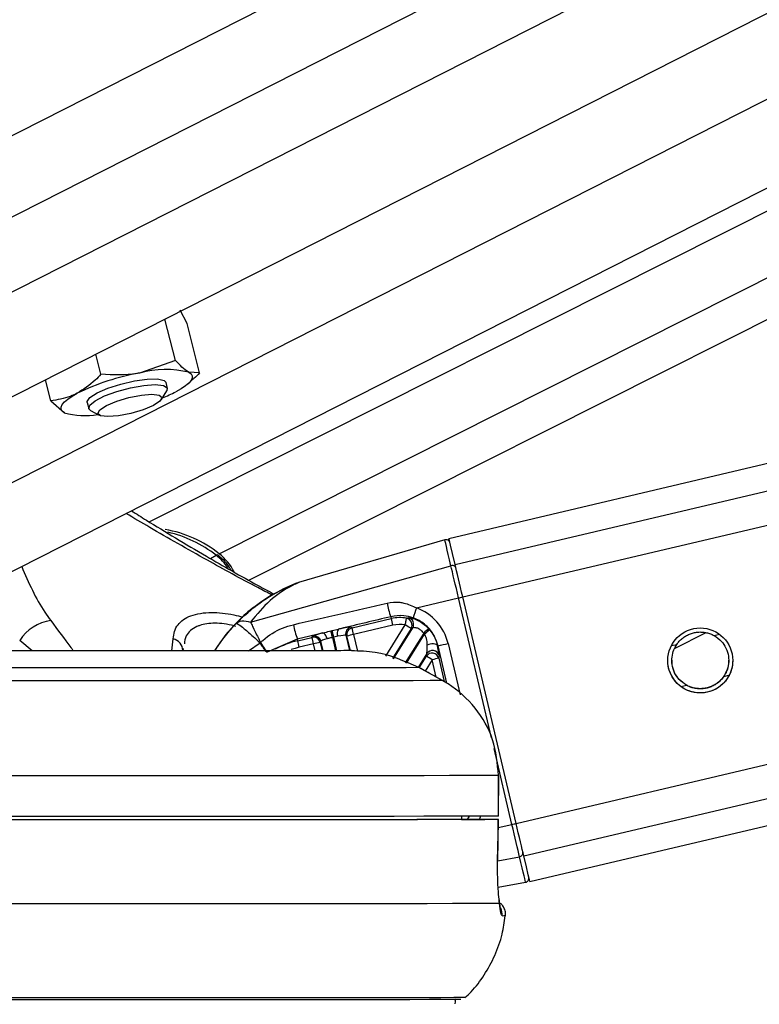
# Model space of a CAD drawing. Header units: millimetres. Extents: x 10 to 13239, y 20 to 10604.
# Tile 96 of 139: x 8768 to 8823, y 2934 to 3007. Entities that reach past the tile are written whole.
import ezdxf

# ---------------------------------------------------------------- set-up
doc = ezdxf.new("R2010")
doc.units = ezdxf.units.MM
doc.layers.add('COMPONENT_GEOMETRY', color=7, linetype='Continuous')
doc.styles.add('SLDTEXTSTYLE0', font='TXT', dxfattribs={"width": 0.75})
doc.dimstyles.new('SLDDIMSTYLE0', dxfattribs={"dimtxt": 75, "dimasz": 3.302, "dimexe": 0, "dimexo": 0.0625, "dimgap": 18.75, "dimtad": 0, "dimtih": 1, "dimtoh": 1, "dimdec": 0, "dimrnd": 1e-09, "dimzin": 12, "dimdsep": 46, "dimtxsty": 'SLDTEXTSTYLE0', "dimsah": 1, "dimcen": 0.09, "dimadec": 0, "dimazin": 3, "dimtfac": 1, "dimtdec": 0, "dimtofl": 0, "dimtmove": 0, "dimatfit": 3, "dimfxl": 1, "dimfrac": 2, "dimtolj": 1, "dimtzin": 12, "dimarcsym": 0})

# ---------------------------------------------------------------- blocks, each defined once
blk = doc.blocks.new('_D_8')
at = {"layer": 'COMPONENT_GEOMETRY', "color": 7}
for p, q in [((7293.379, 3087.783), (7683.052, 3087.783)), ((7679.877, 3087.783), (7679.877, 2097.18)), ((7529.825, 2081.946), (7506.973, 2081.946)), ((7506.973, 2081.946), (7506.973, 1962.883)), ((7829.929, 2081.946), (7852.781, 2081.946)), ((7852.781, 2081.946), (7852.781, 1962.883)), ((7506.973, 1962.883), (7529.825, 1962.883)), ((7852.781, 1962.883), (7829.929, 1962.883)), ((7679.877, 860.067), (7679.877, 1850.67)), ((10160.67, 860.067), (7676.702, 860.067))]:
    blk.add_line(p, q, dxfattribs=at)
for points in [[(7679.877, 3087.783), (7679.369, 3084.481), (7680.385, 3084.481)], [(7679.877, 860.067), (7680.385, 863.369), (7679.369, 863.369)]]:
    blk.add_solid(points, dxfattribs=at)
at = {"layer": 'COMPONENT_GEOMETRY', "color": 7, "char_height": 75, "attachment_point": 1, "style": 'SLDTEXTSTYLE0'}
for s, insert in [('7\'3.71"', (7529.825, 2059.563)), ('2228mm', (7475.294, 1947.35))]:
    blk.add_mtext(s, dxfattribs=dict(at, insert=insert))

msp = doc.modelspace()

# ---------------------------------------------------------------- linework, layer by layer
at = {"color": 8, "linetype": 'Continuous', "lineweight": 25}
for p, q in [((8988.229, 3098.622), (8736.762, 2970.95)), ((8977.495, 3098.715), (8736.77, 2976.497)), ((8965.877, 3098.816), (8736.778, 2982.5)), ((9015.469, 3098.385), (8755.253, 2966.271)), ((8782.91, 2967.298), (9042.879, 3098.147)), ((8785.113, 2965.335), (9048.878, 3098.095)), ((8800.334, 2966.501), (9347.44, 3095.509)), ((8800.899, 2964.103), (9357.796, 3095.419)), ((8804.84, 2947.386), (9429.989, 3094.796)), ((8805.406, 2944.992), (9440.331, 3094.707)), ((8782.273, 2966.944), (8782.697, 2967.179)), ((8803.028, 2953.698), (8800.591, 2964.03)), ((8795.233, 2959.733), (8796.66, 2962.041)), ((8792.606, 2960.144), (8792.353, 2961.219)), ((8792.839, 2961.335), (8793.131, 2960.094)), ((8797.085, 2961.778), (8795.716, 2959.565)), ((8798.02, 2961.436), (8796.66, 2959.238)), ((8796.749, 2959.207), (8798.083, 2961.363)), ((8819.463, 2961.255), (8819.865, 2961.35)), ((8769.096, 2960.123), (8768.185, 2960.899)), ((8779.43, 2960.123), (8779.511, 2961.016)), ((8785.078, 2960.126), (8785.931, 2960.718)), ((8790.001, 2960.134), (8789.883, 2960.638)), ((8790.369, 2960.752), (8790.514, 2960.135)), ((8791.282, 2961.117), (8791.512, 2960.139)), ((8791.607, 2960.139), (8791.371, 2961.138)), ((8799.731, 2957.741), (8799.079, 2960.503)), ((8799.816, 2960.675), (8800.708, 2956.892)), ((8816.306, 2960.511), (8816.71, 2960.606)), ((8797.689, 2958.879), (8798.216, 2959.731)), ((8798.641, 2959.469), (8798.127, 2958.639)), ((8798.942, 2958.191), (8798.641, 2959.469)), ((8799.127, 2959.583), (8799.533, 2957.858)), ((8820.175, 2958.233), (8820.559, 2958.324)), ((8817.022, 2957.49), (8817.422, 2957.584)), ((8804.533, 2947.314), (8803.212, 2952.918)), ((8801.244, 2947.682), (8801.393, 2947.921)), ((8803.527, 2947.076), (8804.533, 2947.314)), ((8803.486, 2944.625), (8805.095, 2944.932))]:
    msp.add_line(p, q, dxfattribs=at)
at = {"color": 7, "linetype": 'Continuous', "lineweight": 25}
for p, q in [((8736.752, 2963.214), (9003.199, 3098.492)), ((8761.159, 2962.709), (9028.173, 3098.275)), ((9033.248, 3098.23), (8777.766, 2969.64)), ((9339.208, 3095.58), (8799.886, 2968.408)), ((8805.853, 2943.102), (9448.495, 3094.637)), ((8780.547, 2984.296), (8780.036, 2985.274)), ((8779.683, 2981.57), (8778.909, 2984.618)), ((8781.473, 2980.65), (8780.547, 2984.296)), ((8774.187, 2980.54), (8773.809, 2982.028)), ((8779.683, 2981.57), (8777.042, 2980.634)), ((8770.481, 2978.59), (8770.087, 2980.139)), ((8781.473, 2980.65), (8780.685, 2980.69)), ((8779.101, 2979.505), (8778.991, 2979.938)), ((8780.593, 2979.819), (8780.828, 2980.025)), ((8778.659, 2978.689), (8779.055, 2979.311)), ((8770.481, 2978.59), (8771.482, 2977.71)), ((8773.176, 2978.462), (8773.285, 2978.028)), ((8773.418, 2977.88), (8774.064, 2977.522)), ((8799.583, 2968.319), (8788.776, 2965.165)), ((8785.238, 2962.25), (8800.029, 2966.415)), ((8804.84, 2947.386), (8800.899, 2964.103)), ((8797.484, 2963.298), (8800.591, 2964.03)), ((8795.591, 2962.647), (8795.626, 2962.504)), ((8792.724, 2961.82), (8795.626, 2962.504)), ((8795.741, 2962.019), (8792.839, 2961.335)), ((8790.556, 2961.445), (8788.687, 2960.999)), ((8789.768, 2961.123), (8789.824, 2961.211)), ((8791.26, 2961.62), (8791.724, 2961.724)), ((8791.673, 2961.2), (8791.371, 2961.138)), ((8792.263, 2961.273), (8792.529, 2960.144)), ((8792.353, 2961.219), (8792.263, 2961.273)), ((8792.635, 2961.874), (8792.724, 2961.82)), ((8795.79, 2959.539), (8797.205, 2961.828)), ((8797.205, 2961.828), (8797.085, 2961.778)), ((8816.545, 2960.3), (8818.876, 2961.473)), ((8785.931, 2960.718), (8785.934, 2960.72)), ((8788.687, 2960.999), (8786.47, 2960.038)), ((8788.687, 2960.999), (8788.717, 2960.875)), ((8788.717, 2960.875), (8789.768, 2961.123)), ((8789.883, 2960.638), (8788.832, 2960.39)), ((8790.424, 2960.839), (8790.369, 2960.752)), ((8790.59, 2960.136), (8790.424, 2960.839)), ((8799.079, 2960.503), (8799.04, 2960.495)), ((8780.265, 2960.304), (8780.227, 2960.14)), ((8798.247, 2959.921), (8797.619, 2958.905)), ((8798.216, 2959.731), (8798.247, 2959.921)), ((8799.158, 2959.773), (8799.127, 2959.583)), ((8797.67, 2958.887), (8797.671, 2958.89)), ((8799.4, 2957.937), (8797.67, 2958.887)), ((8799.4, 2957.937), (8799.401, 2957.939)), ((8803.543, 2947.932), (8803.547, 2950.932)), ((8803.547, 2950.932), (8803.556, 2950.932)), ((8803.552, 2947.932), (8803.556, 2950.932)), ((8800.813, 2947.934), (8800.808, 2947.68)), ((8800.808, 2947.687), (8802.537, 2947.685)), ((8801.453, 2947.683), (8800.808, 2947.684)), ((8803.486, 2944.597), (8803.537, 2947.682)), ((8803.552, 2947.932), (8803.543, 2947.932)), ((8803.477, 2944.595), (8803.486, 2944.597)), ((8803.52, 2942.679), (8805.542, 2943.045))]:
    msp.add_line(p, q, dxfattribs=at)
at = {"color": 7, "linetype": 'Continuous', "lineweight": 25, "flags": 128}
for points in [[(8773.898, 2979.167), (8774.688, 2979.515), (8775.647, 2979.826), (8776.658, 2980.061), (8777.6, 2980.192), (8778.36, 2980.203), (8778.844, 2980.094), (8778.991, 2979.938)], [(8780.685, 2980.69), (8780.847, 2980.573), (8780.929, 2980.433), (8780.927, 2980.272), (8780.843, 2980.092), (8780.677, 2979.897), (8780.433, 2979.69), (8780.114, 2979.475), (8779.726, 2979.255)], [(8773.418, 2977.88), (8773.3, 2977.99), (8773.358, 2978.26), (8773.757, 2978.591), (8774.451, 2978.943), (8775.354, 2979.273), (8776.359, 2979.543), (8777.344, 2979.719), (8778.19, 2979.78)], [(8778.19, 2979.78), (8778.795, 2979.719), (8779.086, 2979.543), (8779.055, 2979.311)], [(8771.482, 2977.71), (8771.319, 2977.826), (8771.238, 2977.967), (8771.239, 2978.128), (8771.324, 2978.308), (8771.489, 2978.502), (8771.734, 2978.709), (8772.053, 2978.924), (8772.441, 2979.144)], [(8773.176, 2978.462), (8773.171, 2978.523), (8773.371, 2978.822), (8773.898, 2979.167)], [(8777.953, 2979.071), (8778.491, 2979.008), (8778.699, 2978.829), (8778.546, 2978.561), (8778.055, 2978.245), (8777.301, 2977.928), (8776.398, 2977.66), (8775.484, 2977.481), (8774.698, 2977.418), (8774.16, 2977.481), (8773.952, 2977.66), (8774.105, 2977.928), (8774.597, 2978.245), (8775.351, 2978.561), (8776.254, 2978.829), (8777.168, 2979.008), (8777.953, 2979.071)], [(8800.029, 2966.415), (8799.927, 2966.85), (8799.837, 2967.232), (8799.76, 2967.559), (8799.697, 2967.83), (8799.647, 2968.042), (8799.611, 2968.195), (8799.59, 2968.287), (8799.583, 2968.319)], [(8800.334, 2966.501), (8800.141, 2967.319), (8800.001, 2967.917), (8799.915, 2968.283), (8799.886, 2968.408), (8799.886, 2968.408)], [(8800.591, 2964.03), (8800.509, 2964.379), (8800.428, 2964.723), (8800.35, 2965.056), (8800.274, 2965.375), (8800.204, 2965.675), (8800.139, 2965.95), (8800.08, 2966.198), (8800.029, 2966.415)], [(8800.899, 2964.103), (8800.816, 2964.453), (8800.735, 2964.799), (8800.656, 2965.134), (8800.58, 2965.455), (8800.509, 2965.756), (8800.444, 2966.033), (8800.385, 2966.283), (8800.334, 2966.501)], [(8796.66, 2962.041), (8796.678, 2962.134), (8796.694, 2962.224), (8796.709, 2962.306), (8796.723, 2962.38), (8796.734, 2962.441), (8796.743, 2962.488), (8796.749, 2962.518), (8796.751, 2962.532)], [(8790.89, 2961.012), (8790.862, 2961.102), (8790.828, 2961.188), (8790.788, 2961.265), (8790.743, 2961.331), (8790.696, 2961.384), (8790.648, 2961.421), (8790.601, 2961.442), (8790.556, 2961.445)], [(8791.171, 2961.599), (8791.192, 2961.604), (8791.26, 2961.62)], [(8791.282, 2961.117), (8791.262, 2961.204), (8791.242, 2961.288), (8791.224, 2961.366), (8791.208, 2961.436), (8791.194, 2961.497), (8791.183, 2961.545), (8791.175, 2961.579), (8791.171, 2961.599)], [(8791.371, 2961.138), (8791.351, 2961.225), (8791.332, 2961.309), (8791.314, 2961.387), (8791.297, 2961.458), (8791.284, 2961.518), (8791.272, 2961.566), (8791.264, 2961.6), (8791.26, 2961.62)], [(8791.371, 2961.138), (8791.303, 2961.122), (8791.282, 2961.117)], [(8799.04, 2960.495), (8799.005, 2960.552), (8798.942, 2960.598), (8798.854, 2960.631), (8798.747, 2960.648), (8798.629, 2960.648), (8798.505, 2960.631), (8798.385, 2960.599), (8798.276, 2960.553)], [(8797.67, 2958.887), (8796.72, 2958.882), (8795.388, 2958.877), (8793.683, 2958.873), (8791.613, 2958.869), (8789.191, 2958.866), (8786.429, 2958.864), (8783.345, 2958.862), (8779.954, 2958.862), (8776.277, 2958.862), (8772.334, 2958.862), (8768.147, 2958.864), (8763.741, 2958.866), (8759.139, 2958.869), (8754.369, 2958.873), (8749.456, 2958.877), (8744.429, 2958.882), (8739.316, 2958.887)], [(8799.4, 2957.937), (8798.503, 2957.931), (8797.252, 2957.926), (8795.655, 2957.922), (8793.718, 2957.918), (8791.453, 2957.915), (8788.871, 2957.913), (8785.985, 2957.911), (8782.809, 2957.91), (8779.36, 2957.91), (8775.656, 2957.91), (8771.715, 2957.911), (8767.557, 2957.913), (8763.204, 2957.915), (8758.678, 2957.918), (8754.001, 2957.922), (8749.199, 2957.926), (8744.294, 2957.931), (8739.313, 2957.937)], [(8803.547, 2950.932), (8802.681, 2950.926), (8801.47, 2950.921), (8799.922, 2950.917), (8798.044, 2950.913), (8795.843, 2950.909), (8793.331, 2950.907), (8790.52, 2950.905), (8787.421, 2950.904), (8784.051, 2950.903), (8780.424, 2950.903), (8776.557, 2950.904), (8772.469, 2950.905), (8768.179, 2950.907), (8763.707, 2950.909), (8759.074, 2950.913), (8754.301, 2950.917), (8749.41, 2950.921), (8744.426, 2950.926), (8739.37, 2950.932)], [(8803.543, 2947.932), (8802.676, 2947.926), (8801.466, 2947.921), (8799.918, 2947.917), (8798.04, 2947.913), (8795.839, 2947.909), (8793.327, 2947.907), (8790.516, 2947.905), (8787.417, 2947.904), (8784.046, 2947.903), (8780.419, 2947.903), (8776.553, 2947.904), (8772.465, 2947.905), (8768.175, 2947.907), (8763.703, 2947.909), (8759.07, 2947.913), (8754.297, 2947.917), (8749.406, 2947.921), (8744.422, 2947.926), (8739.366, 2947.932)], [(8803.528, 2947.682), (8802.598, 2947.676), (8801.287, 2947.671), (8799.603, 2947.666), (8797.553, 2947.662), (8795.149, 2947.659), (8792.403, 2947.656), (8789.329, 2947.654), (8785.944, 2947.653), (8782.264, 2947.653), (8778.309, 2947.653), (8774.099, 2947.654), (8769.656, 2947.656), (8765.004, 2947.659), (8760.166, 2947.662), (8755.168, 2947.666), (8750.035, 2947.671), (8744.794, 2947.676), (8739.472, 2947.682)], [(8801.453, 2947.683), (8800.485, 2947.678), (8799.169, 2947.673), (8797.509, 2947.668), (8795.515, 2947.665), (8793.196, 2947.662), (8790.563, 2947.659), (8787.63, 2947.658), (8784.41, 2947.657), (8780.92, 2947.656), (8777.177, 2947.657), (8773.198, 2947.658), (8769.004, 2947.659), (8764.615, 2947.662), (8760.053, 2947.665), (8755.339, 2947.668), (8750.498, 2947.673), (8745.552, 2947.678), (8740.526, 2947.683)], [(8803.477, 2944.595), (8803.51, 2946.594), (8803.528, 2947.682)], [(8805.406, 2944.992), (8805.354, 2945.209), (8805.295, 2945.457), (8805.23, 2945.734), (8805.159, 2946.035), (8805.084, 2946.355), (8805.005, 2946.69), (8804.923, 2947.036), (8804.84, 2947.386)], [(8805.095, 2944.932), (8805.044, 2945.148), (8804.986, 2945.396), (8804.921, 2945.671), (8804.85, 2945.97), (8804.775, 2946.288), (8804.696, 2946.622), (8804.615, 2946.965), (8804.533, 2947.314)], [(8805.542, 2943.045), (8805.535, 2943.075), (8805.513, 2943.165), (8805.478, 2943.316), (8805.428, 2943.526), (8805.364, 2943.794), (8805.287, 2944.119), (8805.197, 2944.5), (8805.095, 2944.932)], [(8805.853, 2943.102), (8805.824, 2943.221), (8805.739, 2943.583), (8805.598, 2944.177), (8805.406, 2944.992)], [(8803.62, 2941.484), (8802.829, 2941.478), (8801.672, 2941.472), (8800.154, 2941.468), (8798.282, 2941.464), (8796.067, 2941.46), (8793.52, 2941.457), (8790.652, 2941.455), (8787.478, 2941.454), (8784.014, 2941.453), (8780.278, 2941.453), (8776.287, 2941.454), (8772.062, 2941.455), (8767.623, 2941.457), (8762.994, 2941.46), (8758.196, 2941.464), (8753.254, 2941.468), (8748.193, 2941.472), (8743.037, 2941.478), (8737.812, 2941.484)], [(8801.117, 2934.542), (8801.106, 2934.541), (8800.843, 2934.534), (8800.232, 2934.528), (8799.274, 2934.523), (8797.975, 2934.518), (8796.341, 2934.514), (8794.38, 2934.51), (8792.101, 2934.507), (8789.517, 2934.505), (8786.638, 2934.503), (8783.479, 2934.502), (8780.057, 2934.502), (8776.386, 2934.502), (8772.486, 2934.503), (8768.375, 2934.505), (8764.073, 2934.507)], [(8800.766, 2934.399), (8800.696, 2934.395), (8800.296, 2934.389), (8799.541, 2934.383), (8798.436, 2934.378), (8796.986, 2934.373), (8795.198, 2934.369), (8793.082, 2934.366), (8790.647, 2934.363), (8787.906, 2934.361), (8784.873, 2934.36), (8781.563, 2934.359), (8777.991, 2934.359), (8774.177, 2934.36), (8770.139, 2934.361), (8765.897, 2934.363)]]:
    msp.add_lwpolyline(points, dxfattribs=at)
at = {"color": 8, "linetype": 'Continuous', "lineweight": 25, "flags": 128}
msp.add_lwpolyline([(8788.832, 2960.39), (8788.524, 2960.309), (8788.233, 2960.217)], dxfattribs=at)
at = {"color": 7, "linetype": 'Continuous', "lineweight": 25}
msp.add_circle((8818.442, 2959.417), 2.4, dxfattribs=at)
for centre, radius, start, end in [((8778.97, 2973.649), 7.247, 76.31294, 105.42823), ((8780.077, 2963.412), 17.488, 99.99482, 115.89175), ((8774.48, 2989.408), 11.428, 291.82717, 297.3254), ((8772.966, 2982.633), 5.142, 253.22414, 281.01975), ((8777.49, 2960.531), 8.67, 51.30549, 80.46975), ((8777.073, 2960.009), 9.112, 51.88955, 76.96847), ((8799.667, 2968.031), 0.3, 13.26803, 106.268), ((8782.771, 2967.084), 0.121, 63.69795, 128.22343), ((8780.4, 2964.083), 4.079, 27.54537, 52.01634), ((8800.13, 2966.153), 0.28, 19.85726, 110.91797), ((8789.476, 2962.766), 2.5, 106.26798, 111.46922), ((8786.572, 3023.843), 61.434, 283.19183, 283.48636), ((8800.955, 2964.686), 5.738, 190.32095, 200.81319), ((8802.131, 2961.422), 5.011, 158.01614, 166.89428), ((8770.937, 2959.116), 3.279, 97.96913, 147.06088), ((8794.219, 2963.1), 5.917, 190.13296, 200.79151), ((8796.254, 2959.841), 2.737, 79.53513, 103.26798), ((8355.462, 2858.321), 452.326, 13.25327, 13.31644), ((8796.254, 2959.841), 2.237, 79.53513, 103.26798), ((8731.964, 2857.199), 123.197, 58.08968, 58.32205), ((8796.658, 2962.04), 0.501, 328.56739, 79.23577), ((8796.777, 2962.089), 0.501, 328.54786, 76.5755), ((8789.937, 2960.723), 0.501, 13.44838, 103.08766), ((8792.177, 2961.415), 0.548, 145.63707, 203.10585), ((8792.751, 2961.386), 0.501, 103.44954, 193.0864), ((8792.841, 2961.333), 0.501, 103.44954, 193.0864), ((8817.414, 2856.608), 107.571, 103.20608, 103.47211), ((8352.56, 2857.636), 452.326, 13.25327, 13.31644), ((8892.522, 2857.199), 140.699, 131.99268, 132.19584), ((8796.254, 2959.838), 2.381, 39.8337, 42.14852), ((8885.196, 2857.113), 135.856, 129.67231, 129.88271), ((8796.254, 2959.837), 2.881, 39.8337, 42.14852), ((8779.328, 2960.137), 0.898, 0.25052, 78.25343), ((8790.264, 2954.318), 6.737, 103.26798, 118.48708), ((8348.554, 2856.692), 452.326, 13.25327, 13.31644), ((8789.882, 2960.635), 0.501, 13.44838, 103.08766), ((8349.604, 2856.939), 452.326, 13.25327, 13.31644), ((8814.632, 2856.185), 107.345, 103.06361, 103.33005), ((8762.819, 3116.842), 160.49, 283.05791, 283.32809), ((8798.64, 2959.462), 0.502, 13.88407, 147.65193), ((8734.058, 2855.252), 122.606, 58.21366, 58.44684), ((8798.671, 2959.653), 0.502, 13.88407, 147.65193), ((8823.39, 2855.016), 107.345, 103.06361, 103.33005), ((8805.068, 2945.211), 0.28, 275.65483, 6.74311), ((8805.489, 2943.34), 0.3, 280.26796, 13.26799)]:
    msp.add_arc(centre, radius, start, end, dxfattribs=at)
at = {"color": 8, "linetype": 'Continuous', "lineweight": 25}
for centre, radius, start, end in [((8780.329, 2964.108), 3.878, 33.56695, 52.37354), ((8793.137, 2953.459), 12.5, 111.46921, 147.53471), ((8789.939, 3009.557), 63.932, 283.19586, 283.47878), ((8802.807, 2940.688), 1.003, 353.72409, 25.62014), ((8803.834, 2943.643), 3.065, 269.4398, 274.15059)]:
    msp.add_arc(centre, radius, start, end, dxfattribs=at)
at = {"color": 7, "linetype": 'Continuous', "lineweight": 25}
for centre, major_axis, ratio, start_param, end_param in [((8796.223, 2959.828), (2.967, -2.197), 0.99993, 0.868953, 1.859618), ((8793.137, 2953.465), (7.838, 9.738), 0.999944, 1.478493, 1.678235), ((8793.137, 2953.453), (9.858, -7.686), 0.999943, 3.033661, 3.232321), ((8791.185, 2961.528), (1.363, 0.321), 0.051099, 2.03857, 3.089543), ((8791.389, 2961.063), (0.876, 0.207), 0.080215, 0.052671, 1.222365), ((8791.275, 2961.549), (1.363, 0.321), 0.051099, 0.05267, 1.222363), ((8791.3, 2961.042), (0.876, 0.207), 0.080215, 2.038571, 3.089544), ((8798.215, 2961.578), (-0.026, 1.666), 0.03361, 3.245681, 4.04885), ((8798.701, 2961.693), (-0.452, 1.929), 0.036791, 3.230119, 4.033287)]:
    msp.add_ellipse(centre, major_axis=major_axis, ratio=ratio, start_param=start_param, end_param=end_param, dxfattribs=at)
at = {"color": 8, "linetype": 'Continuous', "lineweight": 25}
msp.add_ellipse((8798.748, 2949.122), major_axis=(2.967, -2.197), ratio=0.99993, start_param=0.237623, end_param=0.30696, dxfattribs=at)
at = {"color": 7, "linetype": 'Continuous', "lineweight": 25}
for points, knots in [([(8780.685, 2980.69), (8780.663, 2980.701), (8780.36, 2980.862), (8780.009, 2981.229), (8779.683, 2981.57)], [0, 0, 0, 0, 0.070201, 1, 1, 1, 1]), ([(8774.187, 2980.54), (8774.048, 2980.394), (8773.506, 2979.83), (8772.895, 2979.437), (8772.441, 2979.144)], [0, 0, 0, 0, 0.257551, 1, 1, 1, 1]), ([(8777.042, 2980.634), (8776.977, 2980.623), (8776.047, 2980.455), (8775.083, 2980.499), (8774.187, 2980.54)], [0, 0, 0, 0, 0.070201, 1, 1, 1, 1]), ([(8781.473, 2980.65), (8781.335, 2980.499), (8781.124, 2980.266), (8780.884, 2980.101), (8780.8, 2980.043)], [0, 0, 0, 0, 0.648087, 1, 1, 1, 1]), ([(8772.441, 2979.144), (8772.271, 2979.062), (8771.637, 2978.755), (8770.969, 2978.66), (8770.481, 2978.59)], [0, 0, 0, 0, 0.2686336, 1, 1, 1, 1]), ([(8776.434, 2970.464), (8776.802, 2970.235), (8778.512, 2969.166), (8781.631, 2967.296), (8784.872, 2965.438), (8786.579, 2964.526), (8786.969, 2964.317)], [0, 0, 0, 0, 0.118156, 0.549756, 0.89724, 1, 1, 1, 1]), ([(8799.691, 2968.326), (8799.681, 2968.328), (8799.645, 2968.336), (8799.609, 2968.324), (8799.583, 2968.315)], [0, 0, 0, 0, 0.27882, 1, 1, 1, 1]), ([(8783.768, 2966.097), (8783.736, 2966.162), (8783.558, 2966.519), (8783.207, 2966.884), (8782.9, 2967.132), (8782.825, 2967.192)], [0, 0, 0, 0, 0.144746, 0.791495, 1, 1, 1, 1]), ([(8784.163, 2962.156), (8784.743, 2962.688), (8785.901, 2963.752), (8787.363, 2964.571), (8788.231, 2964.958), (8788.486, 2965.062), (8788.554, 2965.089), (8788.561, 2965.092), (8788.561, 2965.092), (8788.561, 2965.092)], [0, 0, 0, 0, 0.398994, 0.797654, 0.895382, 0.957905, 0.990268, 0.99631, 1, 1, 1, 1]), ([(8788.776, 2965.165), (8788.776, 2965.165), (8788.776, 2965.165), (8788.764, 2965.16), (8788.724, 2965.142), (8788.651, 2965.11), (8788.534, 2965.056), (8788.381, 2964.983), (8787.774, 2964.671), (8786.608, 2963.92), (8785.7, 2962.813), (8785.238, 2962.25)], [0, 0, 0, 0, 0.0044808, 0.0271146, 0.0501274, 0.0838208, 0.117962, 0.1666346, 0.2155287, 0.6006672, 1, 1, 1, 1]), ([(8785.771, 2963.527), (8785.629, 2963.435), (8785.047, 2963.056), (8784.544, 2962.55), (8784.163, 2962.168)], [0, 0, 0, 0, 0.243673, 1, 1, 1, 1]), ([(8788.394, 2962.059), (8789.563, 2962.327), (8791.868, 2962.858), (8794.173, 2963.394), (8795.31, 2963.658)], [0, 0, 0, 0, 0.506743, 1, 1, 1, 1]), ([(8795.31, 2963.658), (8795.624, 2963.699), (8796.04, 2963.752), (8796.779, 2963.626), (8797.178, 2963.44), (8797.484, 2963.298)], [0, 0, 0, 0, 0.417867, 0.554004, 1, 1, 1, 1]), ([(8795.591, 2962.647), (8794.353, 2962.352), (8793.064, 2962.044), (8791.775, 2961.736), (8791.724, 2961.724)], [0, 0, 0, 0, 0.961066, 1, 1, 1, 1]), ([(8797.25, 2962.558), (8797.017, 2962.626), (8796.473, 2962.783), (8795.911, 2962.697), (8795.591, 2962.647)], [0, 0, 0, 0, 0.429774, 1, 1, 1, 1]), ([(8784.163, 2962.156), (8784.293, 2962.242), (8784.551, 2962.415), (8785.009, 2962.305), (8785.238, 2962.25)], [0, 0, 0, 0, 0.499869, 1, 1, 1, 1]), ([(8784.184, 2962.188), (8784.18, 2962.184), (8784.171, 2962.176), (8784.166, 2962.17), (8784.163, 2962.168)], [0, 0, 0, 0, 0.444189, 1, 1, 1, 1]), ([(8784.163, 2962.156), (8784.207, 2962.149), (8784.295, 2962.136), (8784.679, 2961.842), (8785.074, 2961.506), (8785.466, 2961.156), (8785.759, 2960.88), (8785.931, 2960.718)], [0, 0, 0, 0, 0.260766, 0.521342, 0.669711, 0.806506, 1, 1, 1, 1]), ([(8785.238, 2962.25), (8785.283, 2962.15), (8785.376, 2961.944), (8785.568, 2961.546), (8785.773, 2961.139), (8785.911, 2960.872), (8785.974, 2960.75)], [0, 0, 0, 0, 0.261822, 0.541742, 0.790389, 1, 1, 1, 1]), ([(8785.974, 2960.75), (8786.03, 2960.801), (8786.507, 2961.24), (8787.309, 2961.753), (8788.128, 2961.983), (8788.394, 2962.059)], [0, 0, 0, 0, 0.082284, 0.700826, 1, 1, 1, 1]), ([(8796.751, 2962.532), (8796.785, 2962.543), (8796.833, 2962.558), (8796.879, 2962.572), (8796.893, 2962.576)], [0, 0, 0, 0, 0.698757, 1, 1, 1, 1]), ([(8796.893, 2962.576), (8796.921, 2962.577), (8796.953, 2962.578), (8797.1, 2962.553), (8797.328, 2962.495), (8797.74, 2962.312), (8798.117, 2962.051), (8798.316, 2961.847), (8798.39, 2961.77)], [0, 0, 0, 0, 0.176851, 0.200728, 0.411181, 0.640898, 0.865876, 1, 1, 1, 1]), ([(8799.079, 2960.503), (8798.996, 2960.761), (8798.812, 2961.328), (8798.209, 2962.049), (8797.621, 2962.419), (8797.284, 2962.545), (8797.25, 2962.558)], [0, 0, 0, 0, 0.282757, 0.621971, 0.961556, 1, 1, 1, 1]), ([(8790.556, 2961.445), (8790.611, 2961.459), (8790.81, 2961.511), (8791.019, 2961.562), (8791.171, 2961.599)], [0, 0, 0, 0, 0.27439, 1, 1, 1, 1]), ([(8798.02, 2961.436), (8797.984, 2961.483), (8797.898, 2961.598), (8797.776, 2961.69), (8797.622, 2961.778), (8797.456, 2961.833), (8797.27, 2961.846), (8797.226, 2961.834), (8797.205, 2961.828)], [0, 0, 0, 0, 0.126105, 0.309471, 0.335328, 0.559761, 0.7806, 1, 1, 1, 1]), ([(8798.276, 2960.553), (8798.276, 2960.568), (8798.276, 2960.726), (8798.252, 2961.006), (8798.134, 2961.255), (8798.083, 2961.363)], [0, 0, 0, 0, 0.0566597, 0.5921444, 1, 1, 1, 1]), ([(8798.466, 2961.682), (8798.584, 2961.52), (8798.843, 2961.165), (8798.986, 2960.745), (8799.036, 2960.516), (8799.04, 2960.495)], [0, 0, 0, 0, 0.433581, 0.948025, 1, 1, 1, 1]), ([(8816.71, 2960.606), (8816.737, 2960.644), (8816.819, 2960.759), (8816.954, 2960.906), (8817.105, 2961.041), (8817.267, 2961.165), (8817.445, 2961.272), (8817.634, 2961.359), (8817.833, 2961.433), (8818.04, 2961.485), (8818.253, 2961.513), (8818.414, 2961.521), (8818.576, 2961.517), (8818.738, 2961.5), (8818.895, 2961.472), (8819.047, 2961.432), (8819.191, 2961.383), (8819.331, 2961.325), (8819.419, 2961.278), (8819.463, 2961.255)], [0, 0, 0, 0, 0.048214, 0.146376, 0.196437, 0.244648, 0.342654, 0.392545, 0.441871, 0.542123, 0.59316, 0.643604, 0.694403, 0.746345, 0.798694, 0.84805, 0.897774, 0.948677, 1, 1, 1, 1]), ([(8819.463, 2961.255), (8819.651, 2961.127), (8819.998, 2960.891), (8820.363, 2960.341), (8820.547, 2959.749), (8820.55, 2959.155), (8820.421, 2958.644), (8820.252, 2958.362), (8820.175, 2958.233)], [0, 0, 0, 0, 0.204636, 0.3763353, 0.5488341, 0.7033628, 0.8642848, 1, 1, 1, 1]), ([(8786.452, 2960.026), (8786.446, 2960.029), (8786.434, 2960.035), (8786.395, 2960.077), (8786.341, 2960.142), (8786.274, 2960.23), (8786.196, 2960.335), (8786.11, 2960.455), (8786.021, 2960.585), (8785.961, 2960.674), (8785.931, 2960.718)], [0, 0, 0, 0, 0.125001, 0.250002, 0.375002, 0.500002, 0.625002, 0.750002, 0.875001, 1, 1, 1, 1]), ([(8785.934, 2960.72), (8785.935, 2960.72), (8785.936, 2960.721), (8785.937, 2960.722), (8785.938, 2960.723)], [0, 0, 0, 0, 0.512147, 1, 1, 1, 1]), ([(8786.456, 2960.028), (8786.45, 2960.031), (8786.438, 2960.037), (8786.385, 2960.093), (8786.282, 2960.222), (8786.142, 2960.414), (8786.023, 2960.586), (8785.964, 2960.675), (8785.934, 2960.72)], [0, 0, 0, 0, 0.125404, 0.251009, 0.500013, 0.749024, 0.87463, 1, 1, 1, 1]), ([(8785.938, 2960.723), (8785.95, 2960.732), (8785.962, 2960.741), (8785.974, 2960.75), (8785.974, 2960.75)], [0, 0, 0, 0, 0.998679, 1, 1, 1, 1]), ([(8786.456, 2960.028), (8786.45, 2960.031), (8786.438, 2960.038), (8786.399, 2960.08), (8786.346, 2960.146), (8786.279, 2960.233), (8786.202, 2960.339), (8786.117, 2960.459), (8786.027, 2960.589), (8785.968, 2960.678), (8785.938, 2960.723)], [0, 0, 0, 0, 0.124828, 0.250025, 0.374561, 0.499788, 0.624527, 0.749447, 0.874639, 1, 1, 1, 1]), ([(8786.47, 2960.038), (8786.466, 2960.042), (8786.457, 2960.05), (8786.422, 2960.096), (8786.373, 2960.164), (8786.309, 2960.255), (8786.234, 2960.363), (8786.151, 2960.485), (8786.063, 2960.616), (8786.004, 2960.706), (8785.974, 2960.75)], [0, 0, 0, 0, 0.1249979, 0.2499963, 0.3749954, 0.4999951, 0.6249954, 0.7499963, 0.8749979, 1, 1, 1, 1]), ([(8791.282, 2961.117), (8791.183, 2961.092), (8791.047, 2961.057), (8790.924, 2961.022), (8790.89, 2961.012)], [0, 0, 0, 0, 0.718824, 1, 1, 1, 1]), ([(8817.422, 2957.584), (8817.234, 2957.712), (8816.887, 2957.949), (8816.522, 2958.499), (8816.338, 2959.091), (8816.335, 2959.685), (8816.464, 2960.196), (8816.633, 2960.477), (8816.71, 2960.606)], [0, 0, 0, 0, 0.204636, 0.376335, 0.548834, 0.703363, 0.864285, 1, 1, 1, 1]), ([(8792.684, 2960.145), (8792.626, 2960.144), (8792.366, 2960.143), (8791.676, 2960.139), (8790.508, 2960.135), (8789.012, 2960.132), (8787.216, 2960.129), (8785.13, 2960.126), (8782.766, 2960.124), (8780.138, 2960.123), (8777.259, 2960.122), (8774.143, 2960.122), (8770.805, 2960.122), (8767.264, 2960.123), (8763.535, 2960.125), (8759.637, 2960.127), (8755.59, 2960.13), (8751.414, 2960.133), (8747.127, 2960.137), (8743.067, 2960.141), (8740.415, 2960.144), (8739.247, 2960.145)], [0, 0, 0, 0, 0.015081, 0.067605, 0.12181, 0.176891, 0.23229, 0.287828, 0.343436, 0.399082, 0.454752, 0.510436, 0.56613, 0.62183, 0.677536, 0.733245, 0.788956, 0.84467, 0.900384, 0.9561, 1, 1, 1, 1]), ([(8797.67, 2958.887), (8796.613, 2959.359), (8795.012, 2960.074), (8793.274, 2960.111), (8792.683, 2960.124)], [0, 0, 0, 0, 0.6598, 1, 1, 1, 1]), ([(8816.902, 2957.579), (8816.747, 2957.729), (8816.435, 2958.031), (8816.142, 2958.657), (8816.028, 2959.153), (8816.049, 2959.387), (8816.052, 2959.421)], [0, 0, 0, 0, 0.329961, 0.662328, 0.951125, 1, 1, 1, 1]), ([(8817.422, 2957.598), (8817.233, 2957.726), (8816.885, 2957.962), (8816.527, 2958.512), (8816.349, 2959.023), (8816.358, 2959.332), (8816.361, 2959.435)], [0, 0, 0, 0, 0.322724, 0.593505, 0.865546, 1, 1, 1, 1]), ([(8820.524, 2959.431), (8820.528, 2959.348), (8820.541, 2959.07), (8820.416, 2958.658), (8820.251, 2958.376), (8820.175, 2958.247)], [0, 0, 0, 0, 0.189316, 0.629102, 1, 1, 1, 1]), ([(8820.833, 2959.419), (8820.828, 2959.262), (8820.818, 2958.916), (8820.705, 2958.622), (8820.643, 2958.461)], [0, 0, 0, 0, 0.45453, 1, 1, 1, 1]), ([(8799.401, 2957.939), (8798.998, 2958.161), (8798.421, 2958.478), (8797.844, 2958.794), (8797.671, 2958.889)], [0, 0, 0, 0, 0.699998, 1, 1, 1, 1]), ([(8820.643, 2958.461), (8820.542, 2958.27), (8820.341, 2957.887), (8819.803, 2957.399), (8819.132, 2957.078), (8818.366, 2956.978), (8817.608, 2957.127), (8817.135, 2957.39), (8816.933, 2957.554), (8816.902, 2957.579)], [0, 0, 0, 0, 0.154775, 0.309315, 0.468492, 0.636737, 0.806573, 0.9697, 1, 1, 1, 1]), ([(8803.547, 2950.932), (8803.46, 2951.825), (8803.287, 2953.612), (8801.921, 2955.989), (8800.459, 2957.326), (8799.544, 2957.854), (8799.4, 2957.937)], [0, 0, 0, 0, 0.31366, 0.627146, 0.941618, 1, 1, 1, 1]), ([(8820.175, 2958.247), (8820.148, 2958.209), (8820.066, 2958.094), (8819.931, 2957.947), (8819.78, 2957.813), (8819.618, 2957.688), (8819.44, 2957.581), (8819.251, 2957.494), (8819.052, 2957.42), (8818.845, 2957.368), (8818.632, 2957.341), (8818.471, 2957.332), (8818.309, 2957.336), (8818.147, 2957.353), (8817.99, 2957.381), (8817.838, 2957.421), (8817.694, 2957.47), (8817.554, 2957.529), (8817.466, 2957.575), (8817.422, 2957.598)], [0, 0, 0, 0, 0.048214, 0.146376, 0.196437, 0.244648, 0.342654, 0.392545, 0.441871, 0.542123, 0.59316, 0.643604, 0.694403, 0.746345, 0.798694, 0.84805, 0.897774, 0.948677, 1, 1, 1, 1]), ([(8820.175, 2958.233), (8820.148, 2958.195), (8820.066, 2958.08), (8819.931, 2957.932), (8819.78, 2957.798), (8819.618, 2957.674), (8819.44, 2957.566), (8819.251, 2957.479), (8819.052, 2957.405), (8818.845, 2957.353), (8818.632, 2957.326), (8818.471, 2957.317), (8818.309, 2957.321), (8818.147, 2957.338), (8817.99, 2957.367), (8817.838, 2957.406), (8817.694, 2957.455), (8817.554, 2957.514), (8817.466, 2957.561), (8817.422, 2957.584)], [0, 0, 0, 0, 0.048214, 0.146376, 0.196437, 0.244648, 0.342654, 0.392545, 0.441871, 0.542123, 0.59316, 0.643604, 0.694403, 0.746345, 0.798694, 0.84805, 0.897774, 0.948677, 1, 1, 1, 1]), ([(8803.528, 2947.682), (8803.532, 2947.682), (8803.541, 2947.682), (8803.411, 2947.683), (8803.191, 2947.683), (8802.889, 2947.684), (8802.657, 2947.684), (8802.537, 2947.685)], [0, 0, 0, 0, 0.197556, 0.39511, 0.592696, 0.790302, 1, 1, 1, 1]), ([(8803.62, 2941.484), (8803.596, 2941.689), (8803.537, 2942.185), (8803.474, 2943.259), (8803.476, 2944.15), (8803.477, 2944.595)], [0, 0, 0, 0, 0.260354, 0.63069, 1, 1, 1, 1]), ([(8803.699, 2941.089), (8803.699, 2941.091), (8803.697, 2941.097), (8803.663, 2941.284), (8803.631, 2941.536), (8803.603, 2941.749), (8803.598, 2941.783)], [0, 0, 0, 0, 0.147571, 0.45058, 0.913126, 1, 1, 1, 1]), ([(8804.038, 2940.553), (8804.047, 2940.589), (8804.088, 2940.749), (8804.024, 2941.022), (8803.877, 2941.294), (8803.73, 2941.453), (8803.64, 2941.508), (8803.618, 2941.521)], [0, 0, 0, 0, 0.096371, 0.438146, 0.704048, 0.925846, 1, 1, 1, 1]), ([(8803.804, 2940.579), (8803.773, 2940.617), (8803.707, 2940.698), (8803.65, 2941.213), (8803.62, 2941.484)], [0, 0, 0, 0, 0.475859, 1, 1, 1, 1]), ([(8801.063, 2934.528), (8801.216, 2934.667), (8801.76, 2935.163), (8802.525, 2936.205), (8803.308, 2937.636), (8803.837, 2939.111), (8803.971, 2940.112), (8804.031, 2940.563)], [0, 0, 0, 0, 0.090084, 0.321297, 0.559589, 0.801889, 1, 1, 1, 1]), ([(8800.333, 2934.068), (8800.337, 2934.077), (8800.37, 2934.141), (8800.374, 2934.278), (8800.336, 2934.389), (8800.317, 2934.442)], [0, 0, 0, 0, 0.0813791, 0.5601739, 1, 1, 1, 1])]:
    msp.add_open_spline(points, degree=3, knots=knots, dxfattribs=at)
at = {"color": 8, "linetype": 'Continuous', "lineweight": 25}
for points, knots in [([(8786.83, 2964.242), (8786.475, 2964.426), (8784.836, 2965.273), (8781.73, 2966.978), (8778.486, 2968.828), (8776.621, 2969.927), (8776.045, 2970.266)], [0, 0, 0, 0, 0.0906, 0.418342, 0.820351, 1, 1, 1, 1]), ([(8768.332, 2966.351), (8768.849, 2965.165), (8769.475, 2963.726), (8770.332, 2962.567), (8770.483, 2962.364)], [0, 0, 0, 0, 0.824458, 1, 1, 1, 1]), ([(8779.511, 2961.016), (8779.574, 2961.38), (8779.69, 2962.052), (8780.74, 2962.795), (8782.22, 2963.025), (8783.619, 2962.891), (8784.442, 2962.678), (8784.664, 2962.621)], [0, 0, 0, 0, 0.270281, 0.498621, 0.730155, 0.927475, 1, 1, 1, 1]), ([(8770.483, 2962.364), (8770.996, 2961.667), (8771.633, 2960.803), (8772.076, 2960.232), (8772.161, 2960.122)], [0, 0, 0, 0, 0.80682, 1, 1, 1, 1]), ([(8784.141, 2961.927), (8784.102, 2961.94), (8783.548, 2962.11), (8782.58, 2962.214), (8781.712, 2962.103), (8780.975, 2961.799), (8780.43, 2961.361), (8780.37, 2960.848), (8780.346, 2960.644)], [0, 0, 0, 0, 0.018307, 0.256751, 0.482317, 0.535517, 0.815634, 1, 1, 1, 1])]:
    msp.add_open_spline(points, degree=3, knots=knots, dxfattribs=at)

# ---------------------------------------------------------------- dimensions: what is measured, and where the dimension line sits
at = {"layer": 'COMPONENT_GEOMETRY', "color": 7}
dim = msp.add_linear_dim(base=(7679.877, 860.067), p1=(7292.109, 3087.783), p2=(10161.94, 860.067), angle=90, dimstyle='SLDDIMSTYLE0', dxfattribs=at)
dim.commit()
dim.dimension.update_dxf_attribs({"geometry": '_D_8', "text_midpoint": (7679.877, 1973.925), "dimtype": 160})

doc.saveas('drawing.dxf')
